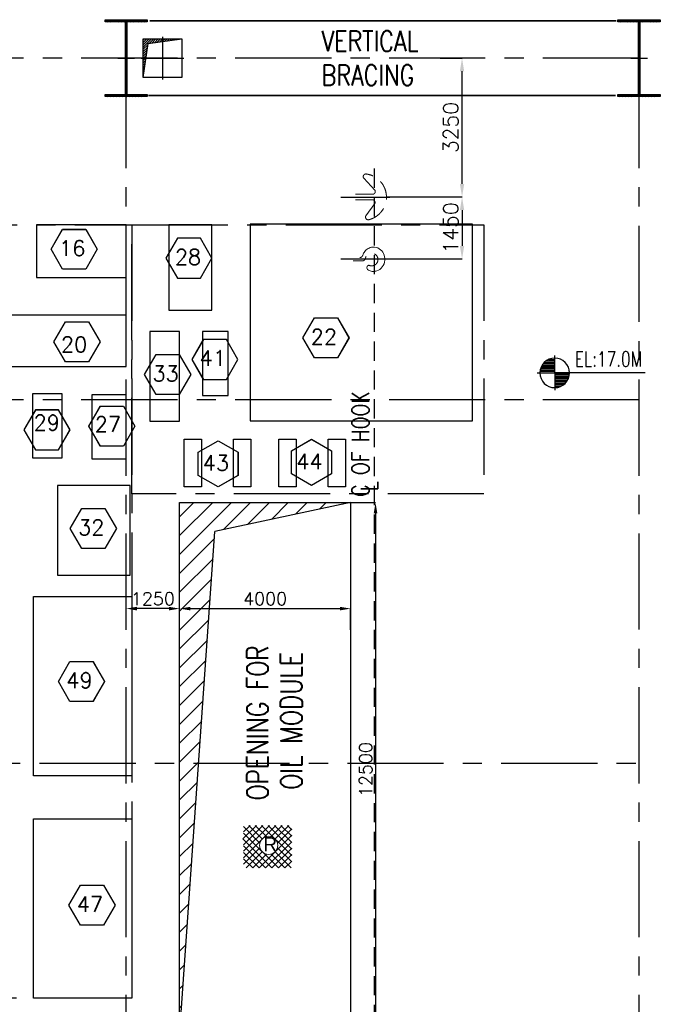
# Model space of a CAD drawing. Header units: inches. Extents: x 306235 to 1392759, y -66369 to 421098.
# Tile 91 of 91: x 911841 to 926827, y 75169 to 98213. Entities that reach past the tile are written whole.
import ezdxf

# ---------------------------------------------------------------- set-up
doc = ezdxf.new("R2010")
doc.units = ezdxf.units.IN
doc.header["$LTSCALE"] = 1800
doc.header["$MEASUREMENT"] = 0
doc.linetypes.add('CENTER', pattern=[2, 1.25, -0.25, 0.25, -0.25])
doc.linetypes.add('HIDDEN', pattern=[0.375, 0.25, -0.125])
doc.layers.get('0').update_dxf_attribs({"color": 253, "lineweight": 9})
for name, color, linetype in [('BRACING', 1, 'HIDDEN'), ('CEN', 2, 'CENTER'), ('COL', 1, 'Continuous'), ('DIM', 4, 'Continuous'), ('GRID', 251, 'CENTER'), ('OPENING', 40, 'Continuous'), ('TEXT', 3, 'Continuous')]:
    doc.layers.add(name, color=color, linetype=linetype)
doc.layers.add('EQUIP', color=8, linetype='HIDDEN', lineweight=9)
doc.layers.add('STEEL', color=231, linetype='Continuous', lineweight=18)
doc.styles.add('HTX11', font='O8111901')
doc.styles.add('ROMANS', font='romans.shx')
doc.styles.get("Standard").update_dxf_attribs({"font": 'arial.ttf'})
doc.dimstyles.new('STANDARD1', dxfattribs={"dimtxt": 300, "dimasz": 250, "dimexe": 0, "dimexo": 0, "dimgap": 80, "dimtad": 1, "dimdec": 0, "dimzin": 0, "dimdsep": 46, "dimtxsty": 'ROMANS', "dimcen": 0, "dimclrd": 4, "dimclre": 4, "dimclrt": 7, "dimadec": 0, "dimazin": 0, "dimtfac": 0.09, "dimtdec": 0, "dimtix": 1, "dimtofl": 0, "dimtmove": 0, "dimatfit": 3, "dimfxl": 1, "dimtolj": 1, "dimtzin": 0, "dimarcsym": 0})
doc.dimstyles.new('USER175', dxfattribs={"dimscale": 175, "dimtxt": 2, "dimasz": 1.75, "dimexe": 0, "dimexo": 0, "dimgap": 0.5, "dimtad": 1, "dimdec": 0, "dimzin": 0, "dimdsep": 46, "dimtxsty": 'ROMANS', "dimcen": 0, "dimclrd": 4, "dimclre": 4, "dimclrt": 4, "dimadec": 0, "dimazin": 0, "dimtfac": 0.09, "dimtdec": 0, "dimtix": 1, "dimtofl": 0, "dimtmove": 0, "dimatfit": 3, "dimfxl": 1, "dimtolj": 1, "dimtzin": 0, "dimarcsym": 0})

# ---------------------------------------------------------------- blocks, each defined once
blk = doc.blocks.new('*X652')
at = {"color": 0}
for p, q in [((36132, 29350), (36330, 29350)), ((36154, 29375), (36330, 29375)), ((36183, 29400), (36330, 29400)), ((36226, 29425), (36330, 29425)), ((36080, 29200), (36330, 29200)), ((36081, 29225), (36330, 29225)), ((36085, 29250), (36330, 29250)), ((36092, 29275), (36330, 29275)), ((36102, 29300), (36330, 29300)), ((36115, 29325), (36330, 29325))]:
    blk.add_line(p, q, dxfattribs=at)
blk = doc.blocks.new('LL')
for p, q in [((-711, 0), (-711, 423)), ((-1136, 0), (-711, 0)), ((1493, 0), (-711, 0)), ((-711, 0), (-711, -418))]:
    blk.add_line(p, q)
for start, end in [(90, 180), (0, 90), (180, 270), (270, 0)]:
    blk.add_arc((-711, 0), 360, start, end)
at = {"xscale": 1.44, "yscale": 1.44, "zscale": 1.44}
blk.add_blockref('*X652', (-53026, -42044), dxfattribs=at)
at = {"xscale": 1.44, "yscale": 1.44, "zscale": 1.44, "rotation": 180}
blk.add_blockref('*X652', (51604, 42044), dxfattribs=at)
at = {"flags": 4}
blk.add_attdef('LEVEL', (-222, 154), '', height=432, dxfattribs=at)
blk = doc.blocks.new('*D813')
at = {"layer": 'Defpoints', "color": 0, "transparency": 16777216}
for p in [(919582, 86913), (919582, 74413), (920165, 74413)]:
    blk.add_point(p, dxfattribs=at)
at = {"layer": 'DIM', "color": 4, "lineweight": -2, "transparency": 16777216}
for p, q in [((919582, 86913), (920165, 86913)), ((920165, 86663), (920165, 74663)), ((919582, 74413), (920165, 74413))]:
    blk.add_line(p, q, dxfattribs=at)
at = {"layer": 'DIM', "color": 4, "transparency": 16777216}
for points in [[(920123, 86663), (920207, 86663), (920165, 86913)], [(920123, 74663), (920207, 74663), (920165, 74413)]]:
    blk.add_solid(points, dxfattribs=at)
at = {"layer": 'DIM', "color": 7, "transparency": 16777216, "insert": (919935, 80663), "char_height": 300, "attachment_point": 5, "rotation": 90, "style": 'ROMANS'}
blk.add_mtext('\\A1;12500', dxfattribs=at)
blk = doc.blocks.new('*D814')
at = {"layer": 'Defpoints', "color": 0, "transparency": 16777216}
for p in [(914332, 84430), (914332, 83930), (915582, 83930)]:
    blk.add_point(p, dxfattribs=at)
at = {"layer": 'DIM', "color": 4, "lineweight": -2, "transparency": 16777216}
for p, q in [((914332, 83930), (914332, 84430)), ((915332, 84430), (914582, 84430)), ((915582, 83930), (915582, 84430))]:
    blk.add_line(p, q, dxfattribs=at)
at = {"layer": 'DIM', "color": 4, "transparency": 16777216}
for points in [[(914582, 84472), (914582, 84388), (914332, 84430)], [(915332, 84472), (915332, 84388), (915582, 84430)]]:
    blk.add_solid(points, dxfattribs=at)
at = {"layer": 'DIM', "color": 7, "transparency": 16777216, "insert": (914957, 84660), "char_height": 300, "attachment_point": 5, "style": 'ROMANS'}
blk.add_mtext('\\A1;1250', dxfattribs=at)
blk = doc.blocks.new('*D815')
at = {"layer": 'Defpoints', "color": 0, "transparency": 16777216}
for p in [(919582, 84430), (915582, 83930), (919582, 83930)]:
    blk.add_point(p, dxfattribs=at)
at = {"layer": 'DIM', "color": 4, "lineweight": -2, "transparency": 16777216}
for p, q in [((915582, 83930), (915582, 84430)), ((915832, 84430), (919332, 84430)), ((919582, 83930), (919582, 84430))]:
    blk.add_line(p, q, dxfattribs=at)
at = {"layer": 'DIM', "color": 4, "transparency": 16777216}
for points in [[(915832, 84472), (915832, 84388), (915582, 84430)], [(919332, 84472), (919332, 84388), (919582, 84430)]]:
    blk.add_solid(points, dxfattribs=at)
at = {"layer": 'DIM', "color": 7, "transparency": 16777216, "insert": (917582, 84660), "char_height": 300, "attachment_point": 5, "style": 'ROMANS'}
blk.add_mtext('\\A1;4000', dxfattribs=at)
blk = doc.blocks.new('B-ROW COLUMN')
at = {"layer": 'COL'}
h = blk.add_hatch(dxfattribs=at)
h.set_pattern_fill('ANSI31', color=256, scale=200, style=0)
h.set_pattern_definition([(45, (155648.048, 63141.767), (-17.67767, 17.67767), [])])
h.paths.add_polyline_path([(171095, 85178), (172085, 85178), (172085, 85128), (171095, 85128)])
h.paths.add_polyline_path([(171574, 86878), (171606, 86878), (171606, 85178), (171574, 85178)])
h.paths.add_polyline_path([(171095, 86928), (172085, 86928), (172085, 86878), (171095, 86878)])
blk.add_line((171590, 85128), (171590, 86928))
at = {"layer": 'CEN'}
for p, q in [((171590, 85128), (171590, 86928)), ((171399, 86028), (171782, 86028))]:
    blk.add_line(p, q, dxfattribs=at)
at = {"layer": 'COL'}
for points in [[(171095, 86928), (172085, 86928), (172085, 86878), (171095, 86878)], [(171574, 86878), (171606, 86878), (171606, 85178), (171574, 85178)], [(171095, 85178), (172085, 85178), (172085, 85128), (171095, 85128)]]:
    blk.add_lwpolyline(points, close=True, dxfattribs=at)
blk = doc.blocks.new('*D836')
at = {"layer": 'Defpoints', "color": 0, "transparency": 16777216}
for p in [(921681, 97313), (922189, 97313), (921681, 94063)]:
    blk.add_point(p, dxfattribs=at)
at = {"layer": 'DIM', "color": 4, "lineweight": -2, "transparency": 16777216}
for p, q in [((921681, 97313), (922189, 97313)), ((922189, 94369), (922189, 97006)), ((921681, 94063), (922189, 94063))]:
    blk.add_line(p, q, dxfattribs=at)
at = {"layer": 'DIM', "color": 4, "transparency": 16777216}
for points in [[(922138, 97006), (922240, 97006), (922189, 97313)], [(922138, 94369), (922240, 94369), (922189, 94063)]]:
    blk.add_solid(points, dxfattribs=at)
at = {"layer": 'DIM', "color": 4, "transparency": 16777216, "insert": (921926, 95688), "char_height": 350, "attachment_point": 5, "rotation": 90, "style": 'ROMANS'}
blk.add_mtext('\\A1;3250', dxfattribs=at)
blk = doc.blocks.new('*D837')
at = {"layer": 'Defpoints', "color": 0, "transparency": 16777216}
for p in [(920421, 94063), (920497, 92613), (922189, 92613)]:
    blk.add_point(p, dxfattribs=at)
at = {"layer": 'DIM', "color": 4, "lineweight": -2, "transparency": 16777216}
for p, q in [((920421, 94063), (922189, 94063)), ((922189, 93756), (922189, 92919)), ((920497, 92613), (922189, 92613))]:
    blk.add_line(p, q, dxfattribs=at)
at = {"layer": 'DIM', "color": 4, "transparency": 16777216}
for points in [[(922138, 93756), (922240, 93756), (922189, 94063)], [(922138, 92919), (922240, 92919), (922189, 92613)]]:
    blk.add_solid(points, dxfattribs=at)
at = {"layer": 'DIM', "color": 4, "transparency": 16777216, "insert": (921926, 93338), "char_height": 350, "attachment_point": 5, "rotation": 90, "style": 'ROMANS'}
blk.add_mtext('\\A1;1450', dxfattribs=at)

msp = doc.modelspace()

# ---------------------------------------------------------------- hatches: boundary and pattern name
at = {"layer": 'OPENING'}
h = msp.add_hatch(dxfattribs=at)
h.set_pattern_fill('ANSI31', color=256, scale=300, style=0)
h.set_pattern_definition([(45, (761412.05, 13089.53), (-26.516504, 26.516504), [])])
h.paths.add_polyline_path([(914795, 97312.6), (914731.8, 97312.6), (914731.8, 96862.6)])
h.paths.add_polyline_path([(914842.7, 97651.7), (915181.8, 97699.4), (915181.8, 97762.6), (914731.8, 97762.6), (914731.8, 97312.6), (914795, 97312.6)])
h.paths.add_polyline_path([(915631.8, 97762.6), (915181.8, 97762.6), (915181.8, 97699.4)])
h = msp.add_hatch(dxfattribs=at)
h.set_pattern_fill('ANSI31', color=256, scale=2500, style=0)
h.set_pattern_definition([(45, (789656, -27412.7), (-220.97087, 220.97087), [])])
h.paths.add_polyline_path([(916408.7, 86238.1), (919581.8, 86912.6), (915581.8, 86912.6), (915581.8, 74412.6)])

# ---------------------------------------------------------------- linework, layer by layer
at = {"color": 252}
msp.add_line((926331.8, 96412.6), (926331.8, 94912.6), dxfattribs=at)
at = {"layer": 'BRACING', "const_width": 40}
for points in [[(914880.3, 98187.6), (925799, 98187.6)], [(914849.6, 96437.6), (925783.8, 96437.6)]]:
    msp.add_lwpolyline(points, dxfattribs=at)
at = {"layer": 'CEN'}
for p, q in [((915181.8, 97812.6), (915181.8, 96812.6)), ((914681.8, 97312.6), (915681.8, 97312.6))]:
    msp.add_line(p, q, dxfattribs=at)
at = {"layer": 'CEN', "linetype": 'HIDDEN'}
msp.add_line((920131.8, 94729.5), (920131.8, 66848.2), dxfattribs=at)
at = {"layer": 'CEN'}
for points in [[(919351.8, 94062.6), (920496.8, 94062.6)], [(919351.8, 92612.6), (920496.8, 92612.6)]]:
    msp.add_lwpolyline(points, dxfattribs=at)
for points in [[(902331.8, 93412.6), (914462.9, 93412.6), (914462.9, 75313.4), (902331.8, 75313.4)], [(914462.9, 93412.6), (922700.7, 93412.6), (922700.7, 87112.9), (914462.9, 87112.9)]]:
    msp.add_lwpolyline(points, close=True, dxfattribs=at)
at = {"layer": 'DIM'}
for p, q in [((912574.3, 92838.8), (912844.4, 93306.7)), ((912575.4, 92838.8), (912845.3, 93306.2)), ((912844.9, 93306.9), (913385.2, 93306.9)), ((912844.9, 93305.9), (913384.6, 93305.9)), ((913384.6, 93305.9), (913654.3, 92838.8)), ((913385.2, 93306.9), (913655.4, 92838.8)), ((915528.6, 93101.7), (915258.3, 92633.5)), ((915529.2, 93100.7), (915259.4, 92633.5)), ((916068.9, 93101.7), (915528.6, 93101.7)), ((916068.9, 93100.7), (915529.2, 93100.7)), ((916338.3, 92633.5), (916068.4, 93100.9)), ((916339.4, 92633.5), (916069.3, 93101.4)), ((912844.6, 92370.6), (912574.3, 92838.8)), ((912845.2, 92371.6), (912575.4, 92838.8)), ((913654.3, 92838.8), (913384.6, 92371.6)), ((913655.4, 92838.8), (913385.2, 92370.6)), ((915258.3, 92633.5), (915528.6, 92165.3)), ((915259.4, 92633.5), (915529.2, 92166.3)), ((916068.6, 92166.3), (916338.3, 92633.5)), ((916069.2, 92165.3), (916339.4, 92633.5)), ((913385.2, 92370.6), (912844.6, 92370.6)), ((913384.6, 92371.6), (912845.2, 92371.6)), ((915528.6, 92165.3), (916069.2, 92165.3)), ((915529.2, 92166.3), (916068.6, 92166.3)), ((912639.6, 90671.8), (912909.8, 91139.7)), ((912640.8, 90671.8), (912910.7, 91139.2)), ((912910.2, 91140), (913450.5, 91140)), ((912910.2, 91139), (913449.9, 91139)), ((913449.9, 91139), (913719.6, 90671.8)), ((913450.5, 91140), (913720.8, 90671.8)), ((918464.1, 90765.5), (918734.2, 91233.4)), ((918465.2, 90765.5), (918735.1, 91232.9)), ((918734.7, 91233.7), (919274.9, 91233.7)), ((918734.7, 91232.7), (919274.4, 91232.7)), ((919274.4, 91232.7), (919544.1, 90765.5)), ((919274.9, 91233.7), (919545.2, 90765.5)), ((912909.9, 90203.7), (912639.6, 90671.8)), ((912910.5, 90204.7), (912640.8, 90671.8)), ((913719.6, 90671.8), (913449.9, 90204.7)), ((913720.8, 90671.8), (913450.5, 90203.7)), ((916136.4, 90725.5), (915866.1, 90257.3)), ((916137, 90724.5), (915867.3, 90257.3)), ((916677, 90725.5), (916136.4, 90725.5)), ((916676.4, 90724.5), (916137, 90724.5)), ((916946.1, 90257.3), (916676.4, 90724.5)), ((916947.3, 90257.3), (916677, 90725.5)), ((918734.4, 90297.3), (918464.1, 90765.5)), ((918734.9, 90298.3), (918465.2, 90765.5)), ((919544.1, 90765.5), (919274.4, 90298.3)), ((919545.2, 90765.5), (919274.9, 90297.3)), ((914762, 89906.2), (915032.1, 90374.1)), ((914763.2, 89906.2), (915033, 90373.6)), ((915032.6, 90374.3), (915572.9, 90374.3)), ((915032.6, 90373.3), (915572.3, 90373.3)), ((915572.3, 90373.3), (915842, 89906.2)), ((915572.9, 90374.3), (915843.2, 89906.2)), ((913450.5, 90203.7), (912909.9, 90203.7)), ((913449.9, 90204.7), (912910.5, 90204.7)), ((915866.1, 90257.3), (916136.3, 89789.4)), ((915867.3, 90257.3), (916137.2, 89789.9)), ((916676.4, 89790.2), (916946.1, 90257.3)), ((916677, 89789.2), (916947.3, 90257.3)), ((919274.9, 90297.3), (918734.4, 90297.3)), ((919274.4, 90298.3), (918734.9, 90298.3)), ((915032.3, 89438), (914762, 89906.2)), ((915032.9, 89439), (914763.2, 89906.2)), ((915842, 89906.2), (915572.3, 89439)), ((915843.2, 89906.2), (915572.9, 89438)), ((916136.7, 89790.2), (916676.4, 89790.2)), ((916136.7, 89789.2), (916677, 89789.2)), ((915572.9, 89438), (915032.3, 89438)), ((915572.3, 89439), (915032.9, 89439)), ((912206.8, 89078.8), (911936.5, 88610.6)), ((912207.4, 89077.8), (911937.7, 88610.6)), ((912747.1, 89078.8), (912206.8, 89078.8)), ((912747.1, 89077.8), (912207.4, 89077.8)), ((913016.5, 88610.6), (912746.7, 89078)), ((913017.7, 88610.6), (912747.5, 89078.5)), ((913456.4, 88700), (913726.6, 89167.9)), ((913457.6, 88700), (913727.5, 89167.4)), ((913727, 89168.2), (914267.3, 89168.2)), ((913727, 89167.2), (914266.7, 89167.2)), ((914266.7, 89167.2), (914536.4, 88700)), ((914267.3, 89168.2), (914537.6, 88700)), ((911936.5, 88610.6), (912206.8, 88142.5)), ((911937.7, 88610.6), (912207.4, 88143.5)), ((912746.8, 88143.5), (913016.5, 88610.6)), ((912747.4, 88142.5), (913017.7, 88610.6)), ((913726.7, 88231.8), (913456.4, 88700)), ((913727.3, 88232.8), (913457.6, 88700)), ((914536.4, 88700), (914266.7, 88232.8)), ((914537.6, 88700), (914267.3, 88231.8)), ((916012.2, 88088.5), (916480.4, 88358.8)), ((916013.2, 88087.9), (916480.4, 88357.6)), ((916480.4, 88358.8), (916948.3, 88088.6)), ((916480.4, 88357.6), (916947.8, 88087.8)), ((918201.1, 88121.4), (918669.2, 88391.7)), ((918202.1, 88120.8), (918669.2, 88390.5)), ((918669.2, 88391.7), (919137.1, 88121.5)), ((918669.2, 88390.5), (919136.6, 88120.7)), ((912206.8, 88142.5), (912747.4, 88142.5)), ((912207.4, 88143.5), (912746.8, 88143.5)), ((914267.3, 88231.8), (913726.7, 88231.8)), ((914266.7, 88232.8), (913727.3, 88232.8)), ((916012.2, 87547.9), (916012.2, 88088.5)), ((916013.2, 87548.5), (916013.2, 88087.9)), ((916947.5, 88088.2), (916947.5, 87548.5)), ((916948.5, 88088.2), (916948.5, 87547.9)), ((918201.1, 87580.8), (918201.1, 88121.4)), ((918202.1, 87581.4), (918202.1, 88120.8)), ((919136.4, 88121.1), (919136.4, 87581.4)), ((919137.4, 88121.1), (919137.4, 87580.8)), ((918669.2, 87310.5), (918201.1, 87580.8)), ((918669.2, 87311.7), (918202.1, 87581.4)), ((919136.4, 87581.4), (918669.2, 87311.7)), ((919137.4, 87580.8), (918669.2, 87310.5)), ((916480.4, 87277.6), (916012.2, 87547.9)), ((916480.4, 87278.8), (916013.2, 87548.5)), ((916947.5, 87548.5), (916480.4, 87278.8)), ((916948.5, 87547.9), (916480.4, 87277.6)), ((913022.6, 86305.3), (913292.8, 86773.2)), ((913023.8, 86305.3), (913293.6, 86772.7)), ((913293.2, 86773.5), (913833.5, 86773.5)), ((913293.2, 86772.5), (913832.9, 86772.5)), ((913832.9, 86772.5), (914102.6, 86305.3)), ((913833.5, 86773.5), (914103.8, 86305.3)), ((913292.9, 85837.2), (913022.6, 86305.3)), ((913293.5, 85838.2), (913023.8, 86305.3)), ((914102.6, 86305.3), (913832.9, 85838.2)), ((914103.8, 86305.3), (913833.5, 85837.2)), ((913833.5, 85837.2), (913292.9, 85837.2)), ((913832.9, 85838.2), (913293.5, 85838.2)), ((912745.4, 82725.7), (913015.6, 83193.6)), ((912746.6, 82725.7), (913016.5, 83193.1)), ((913016, 83193.8), (913556.3, 83193.8)), ((913016, 83192.8), (913555.7, 83192.8)), ((913555.7, 83192.8), (913825.4, 82725.7)), ((913556.3, 83193.8), (913826.6, 82725.7)), ((913015.7, 82257.5), (912745.4, 82725.7)), ((913016.3, 82258.5), (912746.6, 82725.7)), ((913825.4, 82725.7), (913555.7, 82258.5)), ((913826.6, 82725.7), (913556.3, 82257.5)), ((913556.3, 82257.5), (913015.7, 82257.5)), ((913555.7, 82258.5), (913016.3, 82258.5)), ((912991.7, 77488.1), (913261.9, 77956)), ((912992.9, 77488.1), (913262.7, 77955.5)), ((913262.3, 77956.2), (913802.6, 77956.2)), ((913262.3, 77955.2), (913802, 77955.2)), ((913802, 77955.2), (914071.7, 77488.1)), ((913802.6, 77956.2), (914072.9, 77488.1)), ((913262, 77019.9), (912991.7, 77488.1)), ((913262.6, 77020.9), (912992.9, 77488.1)), ((914071.7, 77488.1), (913802, 77020.9)), ((914072.9, 77488.1), (913802.6, 77019.9)), ((913802.6, 77019.9), (913262, 77019.9)), ((913802, 77020.9), (913262.6, 77020.9))]:
    msp.add_line(p, q, dxfattribs=at)
at = {"layer": 'DIM', "color": 0}
for points in [[(914331.8, 92177.6), (914331.8, 93412.6), (912231.8, 93412.6), (912231.8, 92177.6)], [(916331.8, 91412.6), (916331.8, 93412.6), (915331.8, 93412.6), (915331.8, 91412.6)], [(917231.8, 88825.4), (922431.8, 88825.4), (922431.8, 93425.4), (917231.8, 93425.4)], [(914331.8, 91295.1), (910731.8, 91295.1), (910731.8, 90095.1), (914331.8, 90095.1)], [(914881.8, 90916.6), (914881.8, 88816.6), (915581.8, 88816.6), (915581.8, 90916.6)], [(916118.3, 90916.6), (916118.3, 89416.6), (916718.3, 89416.6), (916718.3, 90916.6)], [(912837.7, 87957.5), (912837.7, 89457.5), (912137.7, 89457.5), (912137.7, 87957.5)], [(914331.8, 87933.6), (914331.8, 89433.6), (913531.8, 89433.6), (913531.8, 87933.6)], [(915690.9, 88396.7), (916095.9, 88396.7), (916095.9, 87276.7), (915690.9, 87276.7)], [(916845.9, 88396.7), (917250.9, 88396.7), (917250.9, 87276.7), (916845.9, 87276.7)], [(917900.4, 88396.7), (918305.4, 88396.7), (918305.4, 87276.7), (917900.4, 87276.7)], [(919055.4, 88396.7), (919460.4, 88396.7), (919460.4, 87276.7), (919055.4, 87276.7)], [(912724.4, 87312.7), (912724.4, 85212.7), (914424.4, 85212.7), (914424.4, 87312.7)], [(914462.9, 84713.4), (914462.9, 80513.4), (912162.9, 80513.4), (912162.9, 84713.4)], [(914462.9, 79513.4), (914462.9, 75313.4), (912162.9, 75313.4), (912162.9, 79513.4)]]:
    msp.add_lwpolyline(points, close=True, dxfattribs=at)
at = {"layer": 'EQUIP'}
for points in [[(919888, 94502.6, -0.593417), (919941.1, 94602.2)], [(919941.1, 94602.2, -0.83665), (920001.3, 93530.2)], [(920149.1, 94226.4, -0.575065), (920099, 94126.8)], [(920094.2, 93998.4, -0.52945), (920148.9, 93907.7)], [(920001.3, 93530.2, -0.590638), (919936.5, 93620)], [(919864.6, 92696.8, -0.328117), (919796.4, 92644.3)], [(919929.3, 92631.5, -2.71387), (920019.2, 92461.8)], [(919929.3, 92631.5, -0.369388), (919858.3, 92567.3)], [(919971.9, 92437.8, -0.449303), (920019.2, 92461.8)]]:
    msp.add_lwpolyline(points, format="xyb", dxfattribs=at)
for points in [[(919888, 94502.6), (920149.1, 94226.4)], [(919696.2, 94126.8), (920099, 94126.8)], [(919693.5, 93998.4), (920094.2, 93998.4)], [(919936.5, 93620), (920148.9, 93907.7)], [(919864.6, 92696.8), (919873.6, 92721.4), (919884.7, 92745.1), (919897.9, 92767.9), (919913.2, 92789.2), (919930.3, 92809), (919949.1, 92827), (919969.3, 92842.9), (919990.8, 92856.7), (920013.2, 92868.2), (920036.4, 92877.4), (920071, 92886.5), (920107.3, 92890.5), (920144.3, 92889.2), (920181.3, 92882.3), (920217.2, 92869.7), (920251.2, 92851.8), (920282.4, 92829), (920310.1, 92801.9), (920333.7, 92771.3), (920352.8, 92738.1), (920367.2, 92703.2), (920377.5, 92664.6), (920382.7, 92623.9), (920382.3, 92582.1), (920376.1, 92540.3), (920364, 92499.6), (920346.3, 92461.2), (920323.6, 92426.1), (920296.4, 92395.3), (920265.6, 92369.5), (920232.3, 92349), (920197.5, 92334.3), (920175.8, 92327.9), (920153.4, 92323.6), (920130.7, 92321.3), (920107.8, 92321.1), (920084.9, 92323), (920062.3, 92327), (920040.1, 92333), (920018.5, 92341.1), (919997.8, 92351), (919978.1, 92362.7)], [(919640.6, 92567.3), (919858.3, 92567.3)], [(919971.9, 92437.8), (919962.7, 92407.5)], [(919978.1, 92362.7), (919962.7, 92407.5)]]:
    msp.add_lwpolyline(points, dxfattribs=at)
at = {"layer": 'GRID'}
for p, q in [((926331.8, 97312.6), (895530.9, 97312.6)), ((914331.8, 62340.5), (914331.8, 97312.6)), ((926331.8, 62340.5), (926331.8, 97312.6)), ((926331.8, 89312.6), (901418.3, 89312.6)), ((901505.6, 80812.6), (926331.8, 80812.6))]:
    msp.add_line(p, q, dxfattribs=at)
at = {"layer": 'OPENING'}
for p in [(919581.8, 86912.6), (915581.8, 74412.6)]:
    msp.add_line(p, (916408.7, 86238.1), dxfattribs=at)
for points in [[(914731.8, 97762.6), (915631.8, 97762.6), (915631.8, 96862.6), (914731.8, 96862.6)], [(915581.8, 86912.6), (919581.8, 86912.6), (919581.8, 74412.6), (915581.8, 74412.6)]]:
    msp.add_lwpolyline(points, close=True, dxfattribs=at)
msp.add_lwpolyline([(914731.8, 96862.6), (914842.7, 97651.7), (915631.8, 97762.6)], dxfattribs=at)
at = {"layer": 'STEEL', "flags": 128}
for points in [[(917063.8, 79039.9), (917380.6, 79357.3)], [(917076.6, 79203.6), (917230.2, 79357.3)], [(917076.6, 78902), (917532, 79357.3)], [(917076.6, 78751), (917682.4, 79357.3)], [(917076.6, 78600.2), (917833.9, 79357.3)], [(917076.6, 79328.6), (917460.6, 78944.2)], [(917198.2, 79357.3), (917516, 79039.9)], [(917349.6, 79357.3), (917612, 79095)], [(917500, 79357.3), (918206.2, 78651.6)], [(917651.5, 79357.3), (918206.2, 78802.4)], [(917721.9, 79095), (917984.3, 79357.3)], [(917801.9, 79357.3), (918206.2, 78953.4)], [(917817.9, 79039.9), (918135.8, 79357.3)], [(917873.4, 78944.2), (918206.2, 79277.2)], [(917953.4, 79357.3), (918206.2, 79104.2)], [(918103.8, 79357.3), (918206.2, 79255)], [(917063.8, 79039.9), (917739, 78364.8)], [(917076.6, 79177.8), (917893.6, 78361.1)], [(917138.4, 79115.3), (917893.6, 78361.1)], [(917440.3, 78361.1), (918206.2, 79126.4)], [(917076.6, 78876.1), (917587.5, 78364.8)], [(917076.6, 78449.4), (917460.6, 78833.8)], [(917587.5, 78364.8), (918206.2, 78975.6)], [(917739, 78364.8), (918206.2, 78824.6)], [(917873.4, 78833.8), (918206.2, 78500.8)], [(917076.6, 78725.2), (917440.3, 78361.1)], [(917142.7, 78364.8), (917516, 78738.1)], [(917293.1, 78364.8), (917612, 78683)], [(917721.9, 78683), (918040.8, 78364.8)], [(917817.9, 78738.1), (918191.2, 78364.8)], [(917893.6, 78361.1), (918206.2, 78673.8)], [(917076.6, 78574.4), (917293.1, 78364.8)], [(918040.8, 78364.8), (918206.2, 78523)]]:
    msp.add_lwpolyline(points, dxfattribs=at)
msp.add_lwpolyline([(917879.8, 78888.9, 1), (917453.1, 78888.9, 1), (917879.8, 78888.9)], format="xyb", dxfattribs=at)

# ---------------------------------------------------------------- block references
for p in [(742741.5, 11285), (754741.5, 11285)]:
    msp.add_blockref('B-ROW COLUMN', p)
at = {"layer": 'TEXT'}
ref = msp.add_blockref('LL', (925039.9, 89946.4), dxfattribs=dict(at, xscale=0.96, yscale=0.96, zscale=0.96))
ref.add_attrib('LEVEL', 'EL:17.0M', (924827.1, 90094.4), dxfattribs={"layer": '0', "height": 350, "style": 'ROMANS', "width": 0.75, "flags": 4})

# ---------------------------------------------------------------- texts
at = {"layer": 'STEEL', "style": 'HTX11'}
msp.add_text('R', height=333.3, dxfattribs=at).set_placement((917540.2, 78748.1))
at = {"layer": 'TEXT', "style": 'ROMANS'}
for s, p in [('16', (912758.8, 92684.4)), ('28', (915469.2, 92479.1)), ('20', (912804.7, 90432.2)), ('22', (918648.6, 90611.1)), ('41', (916049.6, 90113.2)), ('33', (914946.5, 89751.8)), ('29', (912164.6, 88601.2)), ('27', (913596.5, 88564.4)), ('44', (918310.6, 87691.6)), ('43', (916121.8, 87658.7)), ('32', (913207.1, 86150.9)), ('49', (912930, 82571.3)), ('47', (913176.2, 77333.7))]:
    msp.add_text(s, height=360, dxfattribs=at).set_placement(p)
at = {"layer": 'TEXT', "color": 3, "style": 'ROMANS', "width": 0.8}
for s, height, p in [('C OF HOOK', 400, (920013.2, 87047)), ('L', 400, (920218.2, 87174.6)), ('OPENING FOR', 500, (917656.9, 79938.7)), ('OIL MODULE', 500, (918445.6, 80190.5))]:
    msp.add_text(s, height=height, rotation=90, dxfattribs=at).set_placement(p)
at = {"layer": 'TEXT', "insert": (918900.6, 97952.6), "char_height": 480, "width": 2515.419, "attachment_point": 1, "style": 'ROMANS'}
msp.add_mtext('{\\W0.8;VERTICAL BRACING}', dxfattribs=at)

# ---------------------------------------------------------------- dimensions: what is measured, and where the dimension line sits
at = {"layer": 'DIM'}
for base, p1, p2, angle, dimstyle, picture, middle in [((922188.8, 97312.6), (921681.3, 94062.6), (921681.3, 97312.6), 90, 'USER175', '*D836', (921926.3, 95687.6)), ((922188.8, 92612.6), (920420.5, 94062.6), (920496.8, 92612.6), 90, 'USER175', '*D837', (921926.3, 93337.6)), ((920164.8, 74412.6), (919581.8, 86912.6), (919581.8, 74412.6), 270, 'STANDARD1', '*D813', (919934.8, 80662.6))]:
    dim = msp.add_linear_dim(base=base, p1=p1, p2=p2, angle=angle, dimstyle=dimstyle, dxfattribs=at)
    dim.commit()
    dim.dimension.update_dxf_attribs({"geometry": picture, "text_midpoint": middle})
for base, p2, picture, middle in [((914331.8, 84430.1), (914331.8, 83930.1), '*D814', (914956.8, 84660.1)), ((919581.8, 84430.1), (919581.8, 83930.1), '*D815', (917581.8, 84660.1))]:
    dim = msp.add_linear_dim(base=base, p1=(915581.8, 83930.1), p2=p2, dimstyle='STANDARD1', dxfattribs=at)
    dim.commit()
    dim.dimension.update_dxf_attribs({"geometry": picture, "text_midpoint": middle})

doc.saveas('drawing.dxf')
